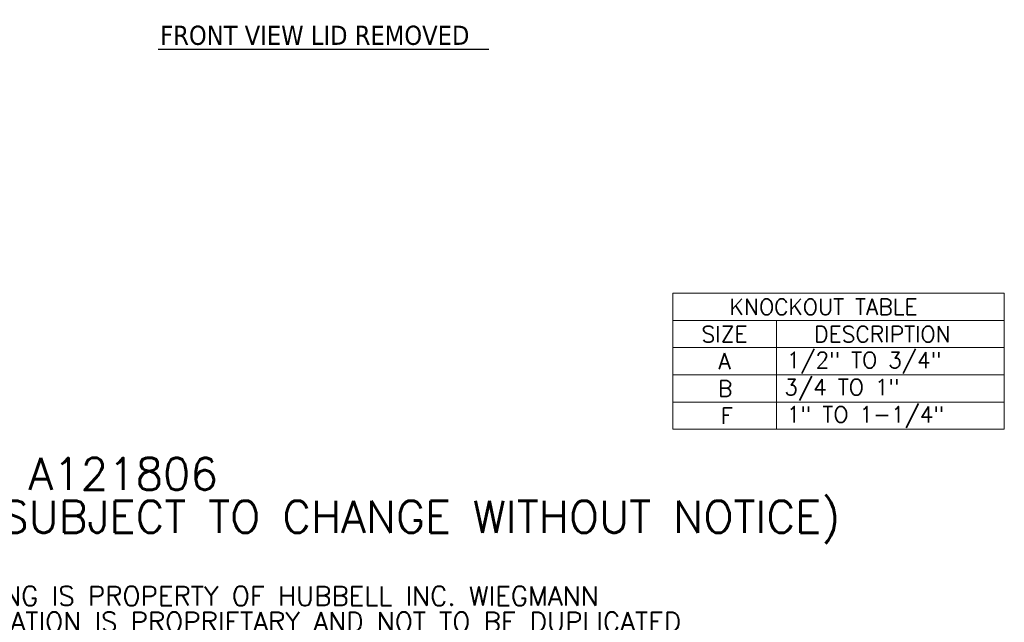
# Model space of a CAD drawing. Header units: inches. Extents: x 1 to 150, y 4 to 91.
# Tile 7 of 12: x 94 to 150, y 4 to 38. Entities that reach past the tile are written whole.
import ezdxf

# ---------------------------------------------------------------- set-up
doc = ezdxf.new("R2010")
doc.units = ezdxf.units.IN
doc.header["$LTSCALE"] = 9
doc.header["$MEASUREMENT"] = 0
doc.layers.get('0').update_dxf_attribs({"lineweight": 0})
doc.layers.add('Symbol (ANSI)', color=7, linetype='Continuous', lineweight=5)
doc.styles.add('Note Text (ANSI)', font='RomanS.shx')
doc.styles.add('Text Style168', font='tahoma.ttf')

# ---------------------------------------------------------------- blocks, each defined once
blk = doc.blocks.new('Table1')
at = {"layer": 'Symbol (ANSI)'}
for p, q in [((14.5482, 2.4614), (16.62, 2.4614)), ((14.5482, 2.4614), (14.5482, 2.2913)), ((16.62, 2.4614), (16.62, 2.2913)), ((14.5482, 2.2913), (16.62, 2.2913)), ((14.5482, 2.2913), (14.5482, 2.1213)), ((15.1957, 2.2913), (15.1957, 2.1213)), ((16.62, 2.2913), (16.62, 2.1213)), ((14.5482, 2.1213), (16.62, 2.1213)), ((14.5482, 2.1213), (14.5482, 1.6113)), ((15.1957, 2.1213), (15.1957, 1.6113)), ((16.62, 2.1213), (16.62, 1.6113)), ((14.5482, 1.9513), (16.62, 1.9513)), ((14.5482, 1.7813), (16.62, 1.7813)), ((14.5482, 1.6113), (16.62, 1.6113))]:
    blk.add_line(p, q, dxfattribs=at)
at = {"layer": 'Symbol (ANSI)', "char_height": 0.1, "attachment_point": 7, "style": 'Note Text (ANSI)'}
for s, insert in [('KNOCKOUT TABLE', (14.9027, 2.3254)), ('SIZE', (14.7274, 2.1553)), ('DESCRIPTION', (15.4321, 2.1553)), ('A', (14.8329, 1.9857)), ('1/2" TO 3/4"', (15.2599, 1.9604)), ('B', (14.8305, 1.8153)), ('3/4 TO 1"', (15.2451, 1.7904)), ('F', (14.8472, 1.6458)), ('1" TO 1-1/4"', (15.2599, 1.6204))]:
    blk.add_mtext(s, dxfattribs=dict(at, insert=insert))

msp = doc.modelspace()

# ---------------------------------------------------------------- linework, layer by layer
at = {"layer": 'Symbol (ANSI)', "lineweight": 30}
msp.add_line((101.9852, 35.8755), (120.5736, 35.8755), dxfattribs=at)

# ---------------------------------------------------------------- block references
at = {"xscale": 9, "yscale": 9, "zscale": 9}
msp.add_blockref('Table1', (0, 0), dxfattribs=at)

# ---------------------------------------------------------------- texts
at = {"layer": 'Symbol (ANSI)', "insert": (102.0932, 36.0957), "char_height": 1.08, "attachment_point": 7, "style": 'Text Style168'}
msp.add_mtext('FRONT VIEW LID REMOVED', dxfattribs=at)
at = {"layer": 'Symbol (ANSI)', "insert": (85.2044, 7.1519), "char_height": 0.9, "width": 66.450484, "attachment_point": 4, "line_spacing_factor": 0.802644, "style": 'Note Text (ANSI)'}
msp.add_mtext('{\\fRomanS|b0|i0|c0|p2;\\H2x;PART#: A121806\\P(DATA SUBJECT TO CHANGE WITHOUT NOTICE)\\H1.6157x; \\H0.61894x;\\P \\H1.352x; \\H0.73963x;\\P\\H0.6x;THIS DRAWING IS PROPERTY OF HUBBELL INC. WIEGMANN\\H1.5633x; \\H0.63966x;\\PALL INFORMATION IS PROPRIETARY AND NOT TO BE DUPLICATED\\H1.234x; \\H0.81039x;\\P\\H1.2571x; }', dxfattribs=at)

doc.saveas('drawing.dxf')
